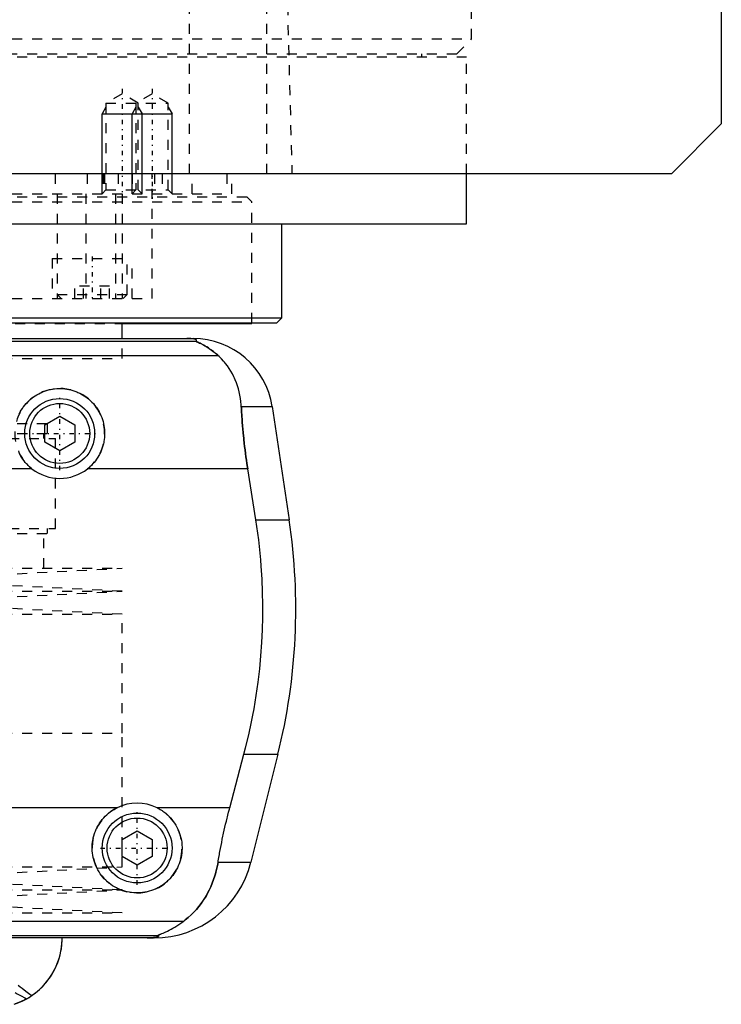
# Model space of a CAD drawing. Extents: x -105 to 105, y -139 to 487.
# Tile 6 of 11: x 35 to 105, y -67 to 32. Entities that reach past the tile are written whole.
import ezdxf

# ---------------------------------------------------------------- set-up
doc = ezdxf.new("R2010")
doc.units = 0
doc.linetypes.add('CENTER', pattern=[1.5, 0.45, -0.5, 0.05, -0.5])
doc.linetypes.add('DASHED', pattern=[2, 1, -1])
for name, color, linetype in [('AM_0', 7, 'CONTINUOUS'), ('AM_10', 7, 'CONTINUOUS'), ('AM_3', 7, 'DASHED'), ('AM_7', 7, 'CENTER')]:
    doc.layers.add(name, color=color, linetype=linetype)

msp = doc.modelspace()

# ---------------------------------------------------------------- linework, layer by layer
at = {"layer": 'AM_0', "color": 7, "linetype": 'CONTINUOUS'}
for p, q in [((105, 311.5), (105, 21.5)), ((105, 21.5), (100, 16.5)), ((100, 16.5), (-100, 16.5)), ((79.5, 11.5), (79.5, 16.5)), ((-79.5, 11.5), (79.5, 11.5)), ((61, 2.08), (61, 11.5)), ((21.935, 2.08), (61, 2.08)), ((60.5, 1.58), (61, 2.08)), ((21.435, 1.58), (60.5, 1.58)), ((45, 0), (45, 1.58)), ((45.028, 1.5), (58, 1.5)), ((58, 1.5), (58, 1.58)), ((-52.11, 0), (52.11, 0)), ((-52.378, -0.254), (52.378, -0.254)), ((-54.6, -1.693), (54.6, -1.693)), ((56.932, -6.813), (60.021, -6.813)), ((60.021, -6.813), (61.724, -18.159)), ((37.25, -8.634), (38.75, -7.768)), ((38.75, -7.768), (40.25, -8.634)), ((37.25, -10.366), (37.25, -8.634)), ((40.25, -8.634), (40.25, -10.366)), ((38.75, -11.232), (37.25, -10.366)), ((40.25, -10.366), (38.75, -11.232)), ((35.962, -13.032), (-35.962, -13.032)), ((57.58, -13.032), (41.538, -13.032)), ((58.394, -18.159), (57.58, -13.032)), ((58.394, -18.159), (61.724, -18.159)), ((55.781, -46.968), (57.2, -41.616)), ((57.2, -41.616), (60.596, -41.616)), ((60.596, -41.616), (57.893, -52.426)), ((44.502, -46.968), (-44.502, -46.968)), ((55.781, -46.968), (48.498, -46.968)), ((45, -50.134), (46.5, -49.268)), ((46.5, -49.268), (48, -50.134)), ((45, -51.866), (45, -50.134)), ((48, -50.134), (48, -51.866)), ((46.5, -52.732), (45, -51.866)), ((48, -51.866), (46.5, -52.732)), ((54.602, -52.426), (57.893, -52.426)), ((-51.173, -58.307), (51.173, -58.307)), ((-48.569, -59.746), (48.569, -59.746)), ((48.192, -60), (-48.192, -60))]:
    msp.add_line(p, q, dxfattribs=at)
for points in [[(52.378, -0.254, 0), (52.391, -0.247, 0), (52.412, -0.231, 0), (52.43, -0.216, 0), (52.437, -0.209, 0), (52.443, -0.201, 0), (52.451, -0.186, 0), (52.454, -0.171, 0), (52.452, -0.157, 0), (52.445, -0.142, 0), (52.432, -0.128, 0), (52.423, -0.121, 0), (52.413, -0.113, 0), (52.386, -0.099, 0), (52.348, -0.084, 0), (52.298, -0.069, 0), (52.234, -0.053, 0), (52.189, -0.045, 0), (52.175, -0.043, 0), (52.16, -0.04, 0), (52.153, -0.039, 0), (52.145, -0.038, 0), (52.129, -0.036, 0), (52.113, -0.033, 0), (52.105, -0.032, 0), (52.096, -0.031, 0), (52.077, -0.029, 0), (52.057, -0.026, 0), (52.046, -0.025, 0), (52.035, -0.024, 0), (52.012, -0.022, 0), (51.988, -0.019, 0), (51.962, -0.017, 0), (51.934, -0.015, 0), (51.905, -0.013, 0), (51.89, -0.012, 0), (51.874, -0.011, 0), (51.842, -0.009, 0), (51.822, -0.008, 0), (51.816, -0.007, 0), (51.81, -0.007, 0), (51.807, -0.007, 0), (51.803, -0.007, 0), (51.797, -0.007, 0), (51.79, -0.006, 0), (51.784, -0.006, 0), (51.777, -0.006, 0), (51.77, -0.005, 0), (51.766, -0.005, 0), (51.763, -0.005, 0), (51.756, -0.005, 0), (51.748, -0.004, 0), (51.741, -0.004, 0), (51.734, -0.004, 0), (51.726, -0.004, 0), (51.723, -0.004, 0), (51.719, -0.003, 0), (51.712, -0.003, 0), (51.704, -0.003, 0), (51.697, -0.003, 0), (51.689, -0.003, 0), (51.682, -0.002, 0), (51.678, -0.002, 0), (51.674, -0.002, 0), (51.666, -0.002, 0), (51.657, -0.002, 0), (51.653, -0.002, 0), (51.649, -0.002, 0), (51.64, -0.001, 0), (51.631, -0.001, 0), (51.627, -0.001, 0), (51.623, -0.001, 0), (51.614, -0.001, 0), (51.605, -0.001, 0), (51.596, -0.001, 0), (51.587, -0.001, 0), (51.579, 0, 0), (51.574, 0, 0), (51.57, 0, 0), (51.562, 0, 0), (51.553, 0, 0), (51.544, 0, 0), (51.535, 0, 0), (51.525, 0, 0), (51.521, 0, 0), (51.516, 0, 0), (51.506, 0, 0), (51.497, 0, 0), (51.492, 0, 0)], [(54.6, -1.693, 0), (54.508, -1.609, 0), (54.325, -1.451, 0), (54.145, -1.305, 0), (54.057, -1.237, 0), (53.97, -1.172, 0), (53.799, -1.049, 0), (53.635, -0.938, 0), (53.477, -0.838, 0), (53.327, -0.748, 0), (53.184, -0.667, 0), (53.116, -0.63, 0), (53.051, -0.595, 0), (52.927, -0.531, 0), (52.812, -0.475, 0), (52.704, -0.424, 0), (52.644, -0.396, 0), (52.628, -0.389, 0), (52.612, -0.382, 0), (52.604, -0.378, 0), (52.596, -0.374, 0), (52.581, -0.367, 0), (52.566, -0.361, 0), (52.551, -0.354, 0), (52.537, -0.347, 0), (52.523, -0.341, 0), (52.516, -0.338, 0), (52.509, -0.335, 0), (52.496, -0.329, 0), (52.484, -0.323, 0), (52.478, -0.32, 0), (52.472, -0.317, 0), (52.46, -0.312, 0), (52.449, -0.307, 0), (52.444, -0.304, 0), (52.439, -0.302, 0), (52.429, -0.297, 0), (52.421, -0.292, 0), (52.412, -0.288, 0), (52.405, -0.284, 0), (52.398, -0.28, 0), (52.395, -0.278, 0), (52.392, -0.276, 0), (52.387, -0.272, 0), (52.383, -0.269, 0), (52.38, -0.266, 0), (52.377, -0.263, 0), (52.376, -0.261, 0), (52.375, -0.26, 0), (52.375, -0.259, 0), (52.376, -0.257, 0), (52.377, -0.255, 0), (52.378, -0.254, 0)], [(56.932, -6.813, 0), (56.922, -6.646, 0), (56.893, -6.315, 0), (56.85, -5.988, 0), (56.824, -5.825, 0), (56.795, -5.664, 0), (56.727, -5.345, 0), (56.647, -5.031, 0), (56.554, -4.722, 0), (56.448, -4.418, 0), (56.329, -4.121, 0), (56.266, -3.975, 0), (56.199, -3.83, 0), (56.056, -3.547, 0), (55.9, -3.271, 0), (55.733, -3.003, 0), (55.554, -2.744, 0), (55.363, -2.494, 0), (55.263, -2.372, 0), (55.16, -2.253, 0), (54.945, -2.021, 0), (54.718, -1.8, 0), (54.6, -1.693, 0)], [(34.705, -7.528, 0), (34.8, -7.345, 0), (34.902, -7.166, 0), (35.012, -6.994, 0), (35.07, -6.91, 0), (35.13, -6.827, 0), (35.253, -6.668, 0), (35.382, -6.515, 0), (35.517, -6.37, 0), (35.656, -6.232, 0), (35.803, -6.099, 0), (35.879, -6.035, 0), (35.958, -5.971, 0), (36.12, -5.849, 0), (36.289, -5.732, 0), (36.465, -5.623, 0), (36.647, -5.521, 0), (36.835, -5.428, 0), (36.93, -5.384, 0), (37.027, -5.343, 0), (37.223, -5.267, 0), (37.423, -5.2, 0), (37.625, -5.143, 0), (37.83, -5.095, 0), (38.035, -5.057, 0), (38.138, -5.042, 0), (38.241, -5.029, 0), (38.446, -5.01, 0), (38.649, -5.001, 0), (38.75, -5, 0), (38.851, -5.001, 0), (39.054, -5.01, 0), (39.259, -5.029, 0), (39.362, -5.042, 0), (39.465, -5.057, 0), (39.67, -5.095, 0), (39.875, -5.143, 0), (40.077, -5.2, 0), (40.277, -5.267, 0), (40.473, -5.343, 0), (40.57, -5.384, 0), (40.665, -5.428, 0), (40.853, -5.521, 0), (41.035, -5.623, 0), (41.211, -5.732, 0), (41.38, -5.849, 0), (41.542, -5.971, 0), (41.621, -6.035, 0), (41.697, -6.099, 0), (41.844, -6.232, 0), (41.983, -6.37, 0), (42.118, -6.515, 0), (42.247, -6.668, 0), (42.37, -6.827, 0), (42.43, -6.91, 0), (42.488, -6.994, 0), (42.598, -7.166, 0), (42.7, -7.345, 0), (42.795, -7.528, 0), (42.881, -7.716, 0), (42.959, -7.908, 0), (42.995, -8.006, 0), (43.028, -8.104, 0), (43.088, -8.302, 0), (43.138, -8.502, 0), (43.179, -8.704, 0), (43.211, -8.906, 0), (43.233, -9.108, 0), (43.241, -9.208, 0), (43.246, -9.308, 0), (43.25, -9.507, 0), (43.245, -9.707, 0), (43.239, -9.808, 0), (43.231, -9.909, 0), (43.208, -10.113, 0), (43.175, -10.318, 0), (43.155, -10.42, 0), (43.132, -10.523, 0), (43.08, -10.727, 0), (43.017, -10.929, 0), (42.945, -11.128, 0), (42.863, -11.325, 0), (42.773, -11.517, 0), (42.724, -11.611, 0), (42.673, -11.704, 0), (42.565, -11.886, 0), (42.449, -12.062, 0), (42.326, -12.231, 0), (42.197, -12.393, 0), (42.062, -12.547, 0), (41.992, -12.621, 0), (41.921, -12.693, 0), (41.774, -12.832, 0), (41.619, -12.967, 0), (41.538, -13.032, 0)], [(57.58, -13.032, 0), (57.553, -12.861, 0), (57.501, -12.52, 0), (57.451, -12.18, 0), (57.427, -12.01, 0), (57.403, -11.84, 0), (57.357, -11.498, 0), (57.313, -11.155, 0), (57.27, -10.81, 0), (57.23, -10.464, 0), (57.191, -10.117, 0), (57.173, -9.943, 0), (57.155, -9.769, 0), (57.12, -9.42, 0), (57.088, -9.071, 0), (57.058, -8.723, 0), (57.03, -8.374, 0), (57.004, -8.026, 0), (56.992, -7.852, 0), (56.981, -7.678, 0), (56.96, -7.331, 0), (56.941, -6.985, 0), (56.932, -6.813, 0)], [(35.962, -13.032, 0), (35.881, -12.967, 0), (35.726, -12.832, 0), (35.579, -12.693, 0), (35.508, -12.621, 0), (35.438, -12.547, 0), (35.303, -12.393, 0), (35.174, -12.231, 0), (35.051, -12.062, 0), (34.935, -11.886, 0), (34.827, -11.704, 0), (34.776, -11.611, 0), (34.727, -11.517, 0)], [(57.2, -41.616, 0), (57.366, -40.978, 0), (57.676, -39.685, 0), (57.958, -38.376, 0), (58.088, -37.717, 0), (58.21, -37.055, 0), (58.431, -35.726, 0), (58.62, -34.395, 0), (58.777, -33.067, 0), (58.902, -31.746, 0), (58.995, -30.438, 0), (59.03, -29.791, 0), (59.057, -29.149, 0), (59.089, -27.883, 0), (59.094, -26.642, 0), (59.071, -25.384, 0), (59.018, -24.102, 0), (58.935, -22.799, 0), (58.882, -22.142, 0), (58.821, -21.482, 0), (58.674, -20.156, 0), (58.495, -18.825, 0), (58.394, -18.159, 0)], [(48.498, -46.968, 0), (48.601, -47.021, 0), (48.802, -47.134, 0), (48.997, -47.256, 0), (49.091, -47.321, 0), (49.183, -47.387, 0), (49.361, -47.526, 0), (49.529, -47.672, 0), (49.688, -47.824, 0), (49.84, -47.984, 0), (49.985, -48.153, 0), (50.055, -48.241, 0), (50.123, -48.331, 0), (50.253, -48.518, 0), (50.375, -48.712, 0), (50.486, -48.912, 0), (50.588, -49.119, 0), (50.679, -49.33, 0), (50.72, -49.438, 0), (50.759, -49.546, 0), (50.827, -49.765, 0), (50.884, -49.985, 0), (50.908, -50.096, 0), (50.93, -50.207, 0), (50.964, -50.428, 0), (50.986, -50.648, 0), (50.993, -50.758, 0), (50.998, -50.866, 0), (50.999, -51.081, 0), (50.99, -51.297, 0), (50.971, -51.514, 0), (50.94, -51.733, 0), (50.899, -51.95, 0), (50.874, -52.059, 0), (50.846, -52.167, 0), (50.783, -52.381, 0), (50.709, -52.592, 0), (50.625, -52.799, 0), (50.531, -53.001, 0), (50.427, -53.198, 0), (50.371, -53.294, 0), (50.314, -53.389, 0), (50.192, -53.573, 0), (50.062, -53.749, 0), (49.926, -53.918, 0), (49.783, -54.078, 0), (49.634, -54.229, 0), (49.557, -54.302, 0), (49.478, -54.374, 0), (49.312, -54.513, 0), (49.137, -54.646, 0), (48.954, -54.772, 0), (48.763, -54.889, 0), (48.565, -54.998, 0), (48.464, -55.049, 0), (48.361, -55.097, 0), (48.151, -55.186, 0), (47.937, -55.264, 0), (47.719, -55.332, 0), (47.498, -55.388, 0), (47.276, -55.433, 0), (47.165, -55.451, 0), (47.053, -55.466, 0), (46.83, -55.488, 0), (46.61, -55.499, 0), (46.5, -55.5, 0), (46.39, -55.499, 0), (46.17, -55.488, 0), (45.947, -55.466, 0), (45.835, -55.451, 0), (45.724, -55.433, 0), (45.502, -55.388, 0), (45.281, -55.332, 0), (45.063, -55.264, 0), (44.849, -55.186, 0), (44.639, -55.097, 0), (44.536, -55.049, 0), (44.435, -54.998, 0), (44.237, -54.889, 0), (44.046, -54.772, 0), (43.863, -54.646, 0), (43.688, -54.513, 0), (43.522, -54.374, 0), (43.443, -54.302, 0), (43.366, -54.229, 0), (43.217, -54.078, 0), (43.074, -53.918, 0), (42.938, -53.749, 0), (42.808, -53.573, 0), (42.686, -53.389, 0), (42.629, -53.294, 0), (42.573, -53.198, 0), (42.469, -53.001, 0), (42.375, -52.799, 0), (42.291, -52.592, 0), (42.217, -52.381, 0), (42.154, -52.167, 0), (42.126, -52.059, 0), (42.101, -51.95, 0), (42.06, -51.733, 0), (42.029, -51.514, 0), (42.01, -51.297, 0), (42.001, -51.081, 0), (42.002, -50.866, 0), (42.007, -50.758, 0), (42.014, -50.648, 0), (42.036, -50.428, 0), (42.07, -50.207, 0), (42.092, -50.096, 0), (42.116, -49.985, 0), (42.173, -49.765, 0), (42.241, -49.546, 0), (42.28, -49.438, 0), (42.321, -49.33, 0), (42.412, -49.119, 0), (42.514, -48.912, 0), (42.625, -48.712, 0), (42.747, -48.518, 0), (42.877, -48.331, 0), (42.945, -48.241, 0), (43.015, -48.153, 0), (43.16, -47.984, 0), (43.312, -47.824, 0), (43.471, -47.672, 0), (43.639, -47.526, 0), (43.817, -47.387, 0), (43.909, -47.321, 0), (44.003, -47.256, 0), (44.198, -47.134, 0), (44.399, -47.021, 0), (44.502, -46.968, 0)], [(54.602, -52.426, 0), (54.628, -52.273, 0), (54.68, -51.966, 0), (54.735, -51.66, 0), (54.762, -51.506, 0), (54.79, -51.353, 0), (54.848, -51.047, 0), (54.907, -50.741, 0), (54.968, -50.435, 0), (55.031, -50.131, 0), (55.095, -49.827, 0), (55.128, -49.676, 0), (55.161, -49.525, 0), (55.227, -49.223, 0), (55.296, -48.924, 0), (55.365, -48.626, 0), (55.436, -48.327, 0), (55.51, -48.027, 0), (55.547, -47.877, 0), (55.585, -47.726, 0), (55.662, -47.424, 0), (55.741, -47.12, 0), (55.781, -46.968, 0)], [(51.173, -58.307, 0), (51.326, -58.19, 0), (51.623, -57.947, 0), (51.906, -57.692, 0), (52.043, -57.559, 0), (52.177, -57.423, 0), (52.435, -57.143, 0), (52.681, -56.852, 0), (52.913, -56.549, 0), (53.132, -56.236, 0), (53.337, -55.912, 0), (53.435, -55.746, 0), (53.53, -55.578, 0), (53.708, -55.236, 0), (53.873, -54.885, 0), (54.024, -54.526, 0), (54.161, -54.159, 0), (54.284, -53.785, 0), (54.34, -53.595, 0), (54.393, -53.404, 0), (54.487, -53.017, 0), (54.568, -52.624, 0), (54.602, -52.426, 0)], [(48.569, -59.746, 0), (48.568, -59.745, 0), (48.567, -59.743, 0), (48.567, -59.741, 0), (48.567, -59.74, 0), (48.568, -59.739, 0), (48.57, -59.736, 0), (48.574, -59.733, 0), (48.578, -59.73, 0), (48.584, -59.727, 0), (48.591, -59.723, 0), (48.594, -59.721, 0), (48.598, -59.719, 0), (48.607, -59.715, 0), (48.617, -59.71, 0), (48.627, -59.706, 0), (48.638, -59.701, 0), (48.65, -59.696, 0), (48.657, -59.693, 0), (48.663, -59.69, 0), (48.677, -59.685, 0), (48.691, -59.679, 0), (48.698, -59.676, 0), (48.705, -59.673, 0), (48.72, -59.667, 0), (48.736, -59.661, 0), (48.744, -59.658, 0), (48.752, -59.655, 0), (48.769, -59.648, 0), (48.786, -59.641, 0), (48.804, -59.634, 0), (48.822, -59.627, 0), (48.841, -59.62, 0), (48.85, -59.616, 0), (48.86, -59.613, 0), (48.879, -59.605, 0), (48.899, -59.597, 0), (48.97, -59.569, 0), (49.095, -59.517, 0), (49.231, -59.459, 0), (49.381, -59.393, 0), (49.46, -59.356, 0), (49.542, -59.317, 0), (49.715, -59.232, 0), (49.897, -59.136, 0), (50.088, -59.03, 0), (50.285, -58.915, 0), (50.482, -58.793, 0), (50.581, -58.728, 0), (50.68, -58.663, 0), (50.878, -58.525, 0), (51.075, -58.381, 0), (51.173, -58.307, 0)], [(34.197, -66.646, 0), (34.475, -66.548, 0), (34.994, -66.328, 0), (35.464, -66.083, 0), (35.689, -65.949, 0), (35.907, -65.808, 0), (36.323, -65.506, 0), (36.71, -65.178, 0), (37.068, -64.828, 0), (37.397, -64.458, 0), (37.695, -64.07, 0), (37.833, -63.87, 0), (37.962, -63.667, 0), (38.199, -63.252, 0), (38.404, -62.827, 0), (38.578, -62.395, 0), (38.721, -61.958, 0), (38.833, -61.519, 0), (38.878, -61.299, 0), (38.916, -61.08, 0), (38.97, -60.644, 0), (38.997, -60.213, 0), (39, -60, 0)], [(35.437, -66.098, 0), (35.633, -65.984, 0), (36.008, -65.739, 0), (36.363, -65.474, 0), (36.533, -65.334, 0), (36.698, -65.19, 0), (37.01, -64.889, 0), (37.3, -64.573, 0), (37.568, -64.243, 0), (37.812, -63.901, 0), (38.034, -63.549, 0), (38.136, -63.369, 0), (38.232, -63.188, 0), (38.407, -62.82, 0), (38.559, -62.447, 0), (38.687, -62.069, 0), (38.793, -61.69, 0), (38.876, -61.31, 0), (38.91, -61.121, 0), (38.938, -60.931, 0), (38.978, -60.555, 0), (38.998, -60.184, 0), (39, -60, 0)], [(47.523, -60, 0), (47.528, -60, 0), (47.537, -60, 0), (47.546, -60, 0), (47.551, -60, 0), (47.556, -60, 0), (47.565, -60, 0), (47.575, -60, 0), (47.584, -60, 0), (47.594, -60, 0), (47.603, -60, 0), (47.608, -60, 0), (47.612, -60, 0), (47.622, -60, 0), (47.631, -59.999, 0), (47.64, -59.999, 0), (47.648, -59.999, 0), (47.657, -59.999, 0), (47.661, -59.999, 0), (47.665, -59.999, 0), (47.674, -59.999, 0), (47.682, -59.999, 0), (47.687, -59.999, 0), (47.691, -59.999, 0), (47.7, -59.998, 0), (47.708, -59.998, 0), (47.713, -59.998, 0), (47.717, -59.998, 0), (47.726, -59.998, 0), (47.734, -59.998, 0), (47.743, -59.997, 0), (47.751, -59.997, 0), (47.759, -59.997, 0), (47.763, -59.997, 0), (47.767, -59.997, 0), (47.775, -59.997, 0), (47.783, -59.996, 0), (47.791, -59.996, 0), (47.798, -59.996, 0), (47.805, -59.996, 0), (47.809, -59.996, 0), (47.812, -59.995, 0), (47.82, -59.995, 0), (47.827, -59.995, 0), (47.834, -59.995, 0), (47.842, -59.994, 0), (47.849, -59.994, 0), (47.852, -59.994, 0), (47.856, -59.994, 0), (47.863, -59.994, 0), (47.87, -59.993, 0), (47.894, -59.992, 0), (47.933, -59.99, 0), (47.95, -59.989, 0), (47.967, -59.989, 0), (47.999, -59.987, 0), (48.03, -59.984, 0), (48.06, -59.982, 0), (48.088, -59.98, 0), (48.115, -59.978, 0), (48.128, -59.977, 0), (48.14, -59.975, 0), (48.164, -59.973, 0), (48.187, -59.971, 0), (48.198, -59.97, 0), (48.209, -59.968, 0), (48.229, -59.966, 0), (48.248, -59.964, 0), (48.257, -59.963, 0), (48.265, -59.961, 0), (48.282, -59.959, 0), (48.298, -59.957, 0), (48.351, -59.948, 0), (48.428, -59.933, 0), (48.489, -59.918, 0), (48.536, -59.903, 0), (48.571, -59.888, 0), (48.585, -59.881, 0), (48.597, -59.874, 0), (48.615, -59.859, 0), (48.627, -59.844, 0), (48.633, -59.83, 0), (48.633, -59.815, 0), (48.628, -59.799, 0), (48.623, -59.792, 0), (48.617, -59.784, 0), (48.601, -59.769, 0), (48.581, -59.754, 0), (48.569, -59.746, 0)], [(35.437, -66.098, 0), (35.252, -66.199, 0), (34.875, -66.382, 0), (34.491, -66.542, 0), (34.297, -66.612, 0)]]:
    msp.add_polyline3d(points, dxfattribs=at)
for centre, radius in [((38.75, -9.5), 3.5), ((38.75, -9.5), 3), ((46.5, -51), 3.5), ((46.5, -51), 3)]:
    msp.add_circle(centre, radius, dxfattribs=at)
for centre, radius, start, end in [((52.11, -8), 8, 8.53297, 90), ((38.75, -9.5), 4.5, 231.7104, 308.2896), ((2.388, -27.062), 60, 345.96216, 8.53297), ((46.5, -51), 4.5, 63.63717, 116.36283), ((48.192, -50), 10, 270, 345.96216)]:
    msp.add_arc(centre, radius, start, end, dxfattribs=at)
at = {"layer": 'AM_10', "color": 7, "linetype": 'CONTINUOUS'}
for p, q in [((43.379, 23.156), (43, 22.5)), ((46.379, 23.156), (46, 22.5)), ((46.621, 23.156), (47, 22.5)), ((49.621, 23.156), (50, 22.5)), ((43, 14.5), (43, 22.5)), ((43, 22.5), (50, 22.5)), ((46, 14.5), (46, 22.5)), ((47, 14.5), (47, 22.5)), ((50, 14.5), (50, 22.5))]:
    msp.add_line(p, q, dxfattribs=at)
at = {"layer": 'AM_3', "color": 6, "linetype": 'DASHED'}
for p, q in [((80, 30), (80, 291.5)), ((51.744, 16.5), (51.744, 77.05)), ((59.5, 16.5), (59.5, 75.489)), ((60.5, 73.35), (62, 16.5)), ((-80, 30), (80, 30)), ((78.5, 28.5), (80, 30)), ((-79.5, 28.2), (79.5, 28.2)), ((-78.5, 28.5), (78.5, 28.5)), ((75, 28.2), (75, 28.5)), ((79.5, 16.5), (79.5, 28.2)), ((45, 24.5), (43.379, 23.564)), ((46.621, 23.564), (45, 24.5)), ((48, 24.5), (46.379, 23.564)), ((49.621, 23.564), (48, 24.5)), ((43.379, 23.564), (43.379, 14.879)), ((43.379, 23.564), (49.621, 23.564)), ((46.379, 23.564), (46.379, 14.879)), ((46.621, 14.879), (46.621, 23.564)), ((49.621, 14.879), (49.621, 23.564)), ((38.286, 16.5), (38.286, 14.5)), ((41.5, 16.5), (41.5, 14.5)), ((43.087, 16.5), (43.087, 14.5)), ((43.236, 16.5), (43.236, 14.5)), ((44.587, 16.5), (44.587, 14.5)), ((46, 16.5), (46, 14.5)), ((48, 4), (48, 16.5)), ((48.25, 16.5), (48.25, 14.5)), ((49, 16.5), (49, 14.5)), ((52, 14.5), (52, 16.5)), ((55.474, 16.5), (55.474, 14.5)), ((56, 14.5), (56, 16.5)), ((43.379, 14.879), (43, 14.5)), ((43.379, 14.879), (49.621, 14.879)), ((46.379, 14.879), (46, 14.5)), ((47, 14.5), (46.621, 14.879)), ((50, 14.5), (49.621, 14.879)), ((-57.5, 14.2), (57.5, 14.2)), ((-56, 14.5), (56, 14.5)), ((38.5, 14.5), (38.5, 4)), ((41.361, 14.5), (41.361, 4)), ((44.341, 14.5), (44.341, 4)), ((45.003, 14.5), (45.003, 4)), ((58, 13.7), (57.5, 14.2)), ((-58, 13.7), (58, 13.7)), ((58, 1.58), (58, 13.7)), ((38, 8), (38, 4)), ((38, 8), (46, 8)), ((45.5, 4.4), (45.5, 8)), ((46, 4), (46, 8)), ((40.268, 4), (40.268, 5.25)), ((43.732, 5.25), (40.268, 5.25)), ((41.134, 4), (41.134, 5.25)), ((42.866, 4), (42.866, 5.25)), ((43.732, 4), (43.732, 5.25)), ((-48, 4), (48, 4)), ((38.5, 4.4), (38.9, 4)), ((38.5, 4.4), (45.5, 4.4)), ((45.1, 4), (45.5, 4.4)), ((-17.726, 1.5), (45.028, 1.5)), ((45, -2), (45, 0)), ((-45, -2), (45, -2)), ((-45, -2), (45, -2)), ((-37.525, -8.5), (37.525, -8.5)), ((37.525, -9.5), (37.525, -8.5)), ((-37.525, -9.5), (37.525, -9.5)), ((37.175, -10), (37.175, -9.5)), ((-38.325, -10), (38.325, -10)), ((38.325, -19), (38.325, -10)), ((-38.325, -19), (38.325, -19)), ((-37.525, -19.5), (37.525, -19.5)), ((37.175, -23), (37.175, -19.5)), ((37.525, -19.5), (37.525, -19)), ((-45, -23), (45, -23)), ((22.5, -24.15), (45, -23)), ((45, -25.3), (22.5, -24.15)), ((-45, -25.3), (45, -25.3)), ((22.5, -26.45), (45, -25.3)), ((45, -27.6), (22.5, -26.45)), ((-45, -27.6), (45, -27.6)), ((45, -39.5), (45, -27.6)), ((-45, -39.5), (45, -39.5)), ((45, -52.9), (45, -39.5)), ((-45, -52.9), (45, -52.9)), ((22.5, -54.05), (45, -52.9)), ((45, -55.2), (22.5, -54.05)), ((-45, -55.2), (45, -55.2)), ((22.5, -56.35), (45, -55.2)), ((45, -57.5), (22.5, -56.35)), ((-45, -57.5), (45, -57.5))]:
    msp.add_line(p, q, dxfattribs=at)
for points in [[(52.378, -0.254, 0), (52.377, -0.255, 0), (52.376, -0.256, 0), (52.375, -0.258, 0), (52.375, -0.259, 0), (52.376, -0.26, 0), (52.377, -0.263, 0), (52.379, -0.265, 0), (52.381, -0.268, 0), (52.385, -0.271, 0), (52.389, -0.274, 0), (52.391, -0.275, 0), (52.394, -0.277, 0), (52.4, -0.281, 0), (52.406, -0.284, 0), (52.413, -0.288, 0), (52.421, -0.292, 0), (52.429, -0.296, 0), (52.433, -0.299, 0), (52.438, -0.301, 0), (52.447, -0.306, 0), (52.457, -0.31, 0), (52.462, -0.313, 0), (52.468, -0.315, 0), (52.479, -0.321, 0), (52.49, -0.326, 0), (52.496, -0.329, 0), (52.502, -0.331, 0), (52.514, -0.337, 0), (52.527, -0.343, 0), (52.54, -0.349, 0), (52.553, -0.355, 0), (52.567, -0.361, 0), (52.574, -0.364, 0), (52.581, -0.368, 0), (52.595, -0.374, 0), (52.61, -0.381, 0), (52.663, -0.405, 0), (52.763, -0.452, 0), (52.876, -0.506, 0), (52.999, -0.568, 0), (53.064, -0.602, 0), (53.132, -0.638, 0), (53.273, -0.717, 0), (53.426, -0.807, 0), (53.588, -0.908, 0), (53.758, -1.021, 0), (53.936, -1.147, 0), (54.027, -1.214, 0), (54.12, -1.286, 0), (54.309, -1.438, 0), (54.502, -1.605, 0), (54.6, -1.693, 0)], [(56.932, -6.813, 0), (56.941, -6.985, 0), (56.96, -7.331, 0), (56.981, -7.678, 0), (56.992, -7.852, 0), (57.004, -8.026, 0), (57.03, -8.374, 0), (57.058, -8.723, 0), (57.088, -9.071, 0), (57.12, -9.42, 0), (57.155, -9.769, 0), (57.173, -9.943, 0), (57.191, -10.117, 0), (57.23, -10.464, 0), (57.27, -10.81, 0), (57.313, -11.155, 0), (57.357, -11.498, 0), (57.403, -11.84, 0), (57.427, -12.01, 0), (57.451, -12.18, 0), (57.501, -12.52, 0), (57.553, -12.861, 0), (57.58, -13.032, 0)], [(54.602, -52.426, 0), (54.568, -52.624, 0), (54.487, -53.017, 0), (54.393, -53.404, 0), (54.34, -53.595, 0), (54.284, -53.785, 0), (54.161, -54.159, 0), (54.024, -54.526, 0), (53.873, -54.885, 0), (53.708, -55.236, 0), (53.529, -55.579, 0), (53.435, -55.747, 0), (53.337, -55.912, 0), (53.131, -56.236, 0), (52.912, -56.55, 0), (52.68, -56.852, 0), (52.435, -57.144, 0), (52.177, -57.424, 0), (52.043, -57.559, 0), (51.906, -57.692, 0), (51.622, -57.947, 0), (51.326, -58.19, 0), (51.173, -58.307, 0)], [(48.569, -59.746, 0), (48.581, -59.754, 0), (48.601, -59.769, 0), (48.617, -59.784, 0), (48.623, -59.792, 0), (48.628, -59.799, 0), (48.633, -59.815, 0), (48.633, -59.83, 0), (48.627, -59.844, 0), (48.615, -59.859, 0), (48.597, -59.874, 0), (48.585, -59.881, 0), (48.571, -59.888, 0), (48.536, -59.903, 0), (48.489, -59.918, 0), (48.428, -59.933, 0), (48.351, -59.948, 0), (48.298, -59.957, 0), (48.282, -59.959, 0), (48.265, -59.961, 0), (48.257, -59.963, 0), (48.248, -59.964, 0), (48.229, -59.966, 0), (48.209, -59.968, 0), (48.198, -59.97, 0), (48.187, -59.971, 0), (48.164, -59.973, 0), (48.14, -59.975, 0), (48.128, -59.977, 0), (48.115, -59.978, 0), (48.088, -59.98, 0), (48.06, -59.982, 0), (48.03, -59.984, 0), (47.999, -59.987, 0), (47.967, -59.989, 0), (47.95, -59.989, 0), (47.933, -59.99, 0), (47.911, -59.991, 0), (47.904, -59.992, 0), (47.898, -59.992, 0), (47.894, -59.992, 0), (47.891, -59.992, 0), (47.884, -59.993, 0), (47.877, -59.993, 0), (47.87, -59.993, 0), (47.863, -59.994, 0), (47.856, -59.994, 0), (47.852, -59.994, 0), (47.849, -59.994, 0), (47.842, -59.994, 0), (47.834, -59.995, 0), (47.827, -59.995, 0), (47.82, -59.995, 0), (47.812, -59.995, 0), (47.809, -59.996, 0), (47.805, -59.996, 0), (47.798, -59.996, 0), (47.791, -59.996, 0), (47.783, -59.996, 0), (47.775, -59.997, 0), (47.767, -59.997, 0), (47.763, -59.997, 0), (47.759, -59.997, 0), (47.751, -59.997, 0), (47.743, -59.997, 0), (47.734, -59.998, 0), (47.726, -59.998, 0), (47.717, -59.998, 0), (47.713, -59.998, 0), (47.708, -59.998, 0), (47.7, -59.998, 0), (47.691, -59.999, 0), (47.687, -59.999, 0), (47.682, -59.999, 0), (47.674, -59.999, 0), (47.665, -59.999, 0), (47.661, -59.999, 0), (47.657, -59.999, 0), (47.648, -59.999, 0), (47.64, -59.999, 0), (47.631, -59.999, 0), (47.622, -60, 0), (47.612, -60, 0), (47.608, -60, 0), (47.603, -60, 0), (47.594, -60, 0), (47.584, -60, 0), (47.575, -60, 0), (47.565, -60, 0), (47.556, -60, 0), (47.551, -60, 0), (47.546, -60, 0), (47.537, -60, 0), (47.528, -60, 0), (47.523, -60, 0)], [(35.945, -65.783, 0), (35.757, -65.652, 0), (35.372, -65.375, 0), (34.974, -65.08, 0), (34.774, -64.929, 0), (34.574, -64.775, 0)], [(34.3, -65.477, 0), (34.501, -65.59, 0), (34.889, -65.805, 0), (35.259, -66.004, 0), (35.437, -66.098, 0)]]:
    msp.add_polyline3d(points, dxfattribs=at)
for centre, start, end in [((38.75, -9.5), 308.2896, 231.7104), ((46.5, -51), 116.36283, 63.63717)]:
    msp.add_arc(centre, 4.5, start, end, dxfattribs=at)
at = {"layer": 'AM_7', "color": 4, "linetype": 'CENTER'}
for p, q in [((45, 25), (45, 14)), ((48, 25), (48, 14)), ((42, 8.2), (42, 3.8)), ((38.75, -13.175), (38.75, -5.825)), ((35.075, -9.5), (42.425, -9.5)), ((46.5, -54.675), (46.5, -47.325)), ((42.825, -51), (50.175, -51))]:
    msp.add_line(p, q, dxfattribs=at)

doc.saveas('drawing.dxf')
